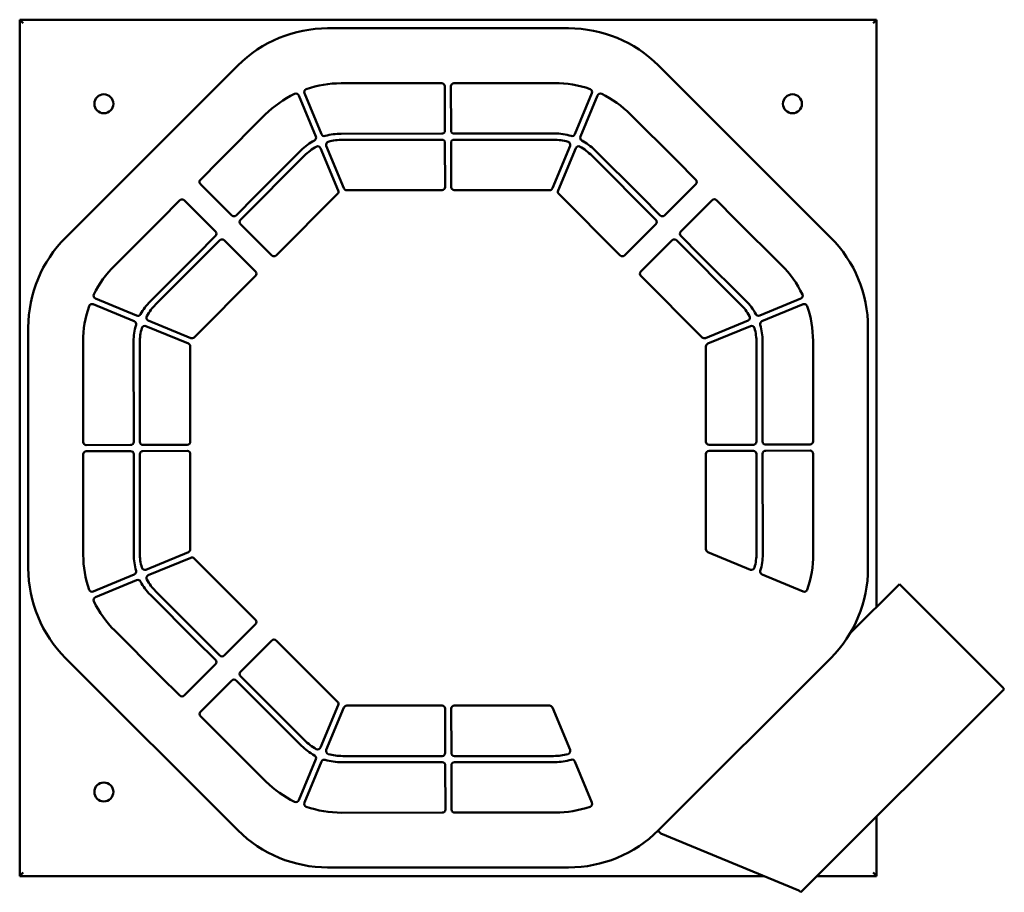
# Model space of a CAD drawing. Header units: millimetres. Extents: x 308 to 952, y 160 to 731.
import ezdxf

# ---------------------------------------------------------------- set-up
doc = ezdxf.new("R2010")
doc.units = ezdxf.units.MM
doc.header["$LTSCALE"] = 3
doc.layers.add('Widoczne (ISO)', color=7, linetype='Continuous', lineweight=50)

msp = doc.modelspace()

# ---------------------------------------------------------------- linework, layer by layer
at = {"layer": 'Widoczne (ISO)'}
for p, q in [((308.27, 170.81), (308.27, 730.81)), ((308.27, 730.81), (310.57, 728.51)), ((308.27, 730.81), (868.27, 730.81)), ((865.97, 728.51), (868.27, 730.81)), ((868.27, 730.81), (868.27, 346.85)), ((509.52, 725.17), (667.03, 725.17)), ((338.23, 588.26), (450.83, 700.86)), ((725.72, 700.86), (838.32, 588.26)), ((518.27, 689.25), (584.07, 689.31)), ((592.07, 689.32), (657.86, 689.37)), ((505.48, 655.91), (494.35, 682.79)), ((586.07, 687.32), (586.16, 658.33)), ((590.16, 658.32), (590.07, 687.31)), ((682.2, 682.8), (671.08, 655.94)), ((490.65, 681.27), (501.77, 654.41)), ((674.76, 654.38), (685.89, 681.25)), ((439.06, 638.92), (468.79, 668.71)), ((707.38, 668.91), (737.46, 638.89)), ((657.89, 656.38), (592.16, 656.33)), ((584.16, 656.32), (518.3, 656.26)), ((519.43, 652.3), (584.18, 652.3)), ((586.18, 650.31), (586.27, 621.32)), ((590.27, 621.31), (590.18, 650.3)), ((592.18, 652.3), (657.12, 652.3)), ((492.14, 645.4), (462.38, 615.59)), ((504.94, 646.78), (516.44, 619.02)), ((520.13, 620.55), (508.63, 648.31)), ((667.92, 648.31), (656.42, 620.55)), ((660.11, 619.02), (671.61, 646.78)), ((714.13, 615.56), (684.07, 645.57)), ((426.33, 626.19), (439.06, 638.92)), ((452.52, 600.01), (494.48, 641.97)), ((682.07, 641.97), (724.03, 600.01)), ((737.46, 638.89), (750.18, 626.16)), ((446.83, 602.87), (426.33, 623.36)), ((584.27, 619.31), (521.98, 619.31)), ((654.57, 619.31), (592.27, 619.31)), ((750.18, 623.33), (729.69, 602.83)), ((400.2, 600), (412.93, 612.72)), ((415.76, 612.72), (436.26, 592.23)), ((462.38, 615.59), (449.66, 602.87)), ((516, 616.84), (475.84, 576.68)), ((700.7, 576.68), (660.54, 616.84)), ((726.86, 602.83), (714.13, 615.56)), ((740.33, 592.26), (760.82, 612.76)), ((763.65, 612.76), (776.38, 600.03)), ((370.17, 569.92), (400.2, 600)), ((776.38, 600.03), (806.17, 570.29)), ((473.02, 576.68), (452.52, 597.18)), ((724.03, 597.18), (703.53, 576.68)), ((397.12, 544.61), (439.08, 586.57)), ((436.26, 589.4), (423.53, 576.67)), ((441.91, 586.57), (462.41, 566.07)), ((714.14, 566.07), (734.64, 586.57)), ((737.47, 586.57), (779.43, 544.61)), ((753.05, 576.7), (740.33, 589.43)), ((423.53, 576.67), (393.52, 546.61)), ((782.86, 546.95), (753.05, 576.7)), ((462.41, 563.24), (422.25, 523.08)), ((754.3, 523.08), (714.14, 563.24)), ((384.7, 537.3), (357.83, 548.43)), ((818.73, 548.44), (791.87, 537.31)), ((356.28, 544.74), (383.14, 533.62)), ((793.37, 533.6), (820.25, 544.73)), ((420.07, 522.65), (392.31, 534.15)), ((784.24, 534.15), (756.48, 522.65)), ((313.92, 372.06), (313.92, 529.57)), ((390.78, 530.46), (418.54, 518.96)), ((758.01, 518.96), (785.77, 530.46)), ((862.63, 529.57), (862.63, 372.06)), ((349.77, 454.61), (349.71, 520.4)), ((382.7, 520.43), (382.76, 454.7)), ((386.78, 454.72), (386.78, 519.66)), ((419.77, 517.11), (419.77, 454.81)), ((756.77, 454.82), (756.77, 517.11)), ((789.76, 519.66), (789.76, 454.9)), ((793.78, 454.93), (793.72, 520.78)), ((826.71, 520.81), (826.77, 455.01)), ((380.77, 452.7), (351.78, 452.61)), ((417.78, 452.81), (388.79, 452.72)), ((787.77, 452.9), (758.78, 452.82)), ((824.78, 453.01), (795.79, 452.93)), ((349.83, 380.81), (349.78, 446.61)), ((351.77, 448.61), (380.76, 448.7)), ((382.77, 446.7), (382.82, 380.84)), ((386.78, 381.97), (386.78, 446.72)), ((388.78, 448.72), (417.77, 448.81)), ((419.77, 446.81), (419.77, 384.52)), ((756.77, 384.52), (756.77, 446.82)), ((758.77, 448.82), (787.76, 448.9)), ((789.76, 446.9), (789.76, 381.97)), ((793.84, 381.2), (793.79, 446.93)), ((795.78, 448.93), (824.77, 449.01)), ((826.78, 447.01), (826.83, 381.22)), ((418.54, 382.67), (390.78, 371.17)), ((785.77, 371.17), (758.01, 382.67)), ((392.31, 367.48), (420.07, 378.98)), ((422.25, 378.54), (462.41, 338.38)), ((383.17, 368.02), (356.3, 356.89)), ((820.26, 356.89), (793.4, 368.01)), ((357.82, 353.19), (384.67, 364.31)), ((883.14, 361.72), (850.85, 329.43)), ((886.67, 358.18), (883.14, 361.72)), ((393.69, 354.68), (423.49, 324.92)), ((439.08, 315.06), (397.12, 357.02)), ((886.67, 358.18), (950.45, 294.4)), ((462.41, 335.56), (441.91, 315.06)), ((400.17, 301.6), (370.38, 331.33)), ((423.49, 324.92), (436.22, 312.2)), ((452.52, 304.45), (473.02, 324.95)), ((475.84, 324.95), (516, 284.79)), ((450.83, 200.77), (338.23, 313.37)), ((436.22, 309.37), (415.72, 288.87)), ((838.32, 313.37), (725.72, 200.77)), ((412.89, 288.87), (400.17, 301.6)), ((426.36, 278.3), (446.86, 298.8)), ((449.69, 298.8), (462.42, 286.07)), ((494.48, 259.66), (452.52, 301.62)), ((951.73, 293.13), (818.78, 160.19)), ((950.45, 294.4), (951.73, 293.13)), ((462.42, 286.07), (492.48, 256.06)), ((516.44, 282.61), (504.94, 254.85)), ((508.63, 253.31), (520.13, 281.08)), ((521.98, 282.31), (584.28, 282.31)), ((586.28, 280.32), (586.36, 251.33)), ((590.36, 251.32), (590.28, 280.31)), ((592.28, 282.31), (654.57, 282.31)), ((656.42, 281.08), (667.92, 253.31)), ((439.09, 262.74), (426.36, 275.47)), ((469.17, 232.71), (439.09, 262.74)), ((501.79, 247.24), (490.66, 220.37)), ((494.35, 218.82), (505.47, 245.68)), ((518.66, 245.24), (584.39, 245.3)), ((584.36, 249.32), (519.43, 249.32)), ((657.12, 249.32), (592.36, 249.32)), ((592.39, 245.31), (658.25, 245.36)), ((671.06, 245.71), (682.19, 218.84)), ((586.39, 243.31), (586.47, 214.32)), ((590.47, 214.31), (590.39, 243.3)), ((658.27, 212.37), (592.47, 212.32)), ((584.47, 212.31), (518.68, 212.25)), ((868.27, 209.68), (868.27, 170.81)), ((727.36, 198.59), (725.45, 200.5)), ((817.5, 161.47), (727.36, 198.59)), ((667.03, 176.46), (509.52, 176.46)), ((308.27, 170.81), (310.57, 173.11)), ((794.82, 170.81), (308.27, 170.81)), ((868.27, 170.81), (829.41, 170.81)), ((868.27, 170.81), (865.97, 173.11)), ((817.5, 161.47), (818.78, 160.19))]:
    msp.add_line(p, q, dxfattribs=at)
for centre in [(363.27, 675.81), (813.27, 675.81), (363.27, 225.81)]:
    msp.add_circle(centre, 6.2, dxfattribs=at)
for centre, radius, start, end in [((509.52, 642.17), 83, 90, 135), ((667.03, 642.17), 83, 45, 90), ((518.33, 619.25), 70, 90.04923, 108.99543), ((584.07, 687.31), 2, 0.16773, 90.04923), ((592.07, 687.32), 2, 90.04923, 180.16773), ((657.92, 619.37), 70, 70.74003, 90.04923), ((518.33, 619.25), 70, 115.74003, 135.04923), ((488.8, 680.51), 2, 22.5, 115.74003), ((496.2, 683.55), 2, 108.99543, 202.5), ((680.35, 683.57), 2, 337.5, 70.74003), ((687.74, 680.49), 2, 63.99543, 157.5), ((657.92, 619.37), 70, 45.04923, 63.99543), ((584.16, 658.32), 2, 270.04923, 0.16773), ((592.16, 658.33), 2, 180.16773, 270.04923), ((657.92, 619.37), 37.01, 73.15399, 90.04923), ((518.33, 619.25), 37.01, 118.15399, 135.04923), ((499.93, 653.65), 2, 298.15399, 22.5), ((507.33, 656.68), 2, 202.5, 286.38324), ((518.33, 619.25), 37.01, 90.04923, 106.38324), ((510.48, 649.08), 2, 105.59888, 202.5), ((519.43, 617.01), 35.29, 90, 105.59888), ((584.18, 650.3), 2, 0.16773, 90), ((592.18, 650.3), 2, 90, 180.16773), ((657.12, 617.01), 35.29, 74.40112, 90), ((666.07, 649.08), 2, 337.5, 74.40112), ((669.23, 656.71), 2, 253.15399, 337.5), ((676.61, 653.62), 2, 157.5, 241.38324), ((657.92, 619.37), 37.01, 45.04923, 61.38324), ((519.43, 617.01), 35.29, 119.40112, 135), ((503.09, 646.02), 2, 22.5, 119.40112), ((673.46, 646.02), 2, 60.59888, 157.5), ((657.12, 617.01), 35.29, 45, 60.59888), ((427.74, 624.78), 2, 135, 225), ((748.77, 624.75), 2, 315, 45), ((514.59, 618.25), 2, 315, 22.5), ((521.98, 621.31), 2, 202.5, 270), ((584.27, 621.31), 2, 270, 0.16773), ((592.27, 621.31), 2, 180.16773, 270), ((654.57, 621.31), 2, 270, 337.5), ((661.96, 618.25), 2, 157.5, 225), ((414.34, 611.31), 2, 45, 135), ((762.24, 611.34), 2, 45, 135), ((448.24, 604.28), 2, 225, 315), ((453.93, 598.59), 2, 135, 225), ((722.62, 598.59), 2, 315, 45), ((728.27, 604.25), 2, 225, 315), ((434.84, 590.81), 2, 315, 45), ((741.74, 590.84), 2, 135, 225), ((396.92, 529.57), 83, 135, 180), ((440.5, 585.16), 2, 45, 135), ((736.05, 585.16), 2, 45, 135), ((779.63, 529.57), 83, 0, 45), ((474.43, 578.09), 2, 225, 315), ((702.12, 578.09), 2, 225, 315), ((419.71, 520.46), 70, 135.04923, 153.99543), ((756.71, 520.75), 70, 25.74003, 45.04923), ((460.99, 564.66), 2, 315, 45), ((715.55, 564.66), 2, 135, 225), ((358.6, 550.28), 2, 153.99543, 247.5), ((756.71, 520.75), 37.01, 28.15399, 45.04923), ((817.97, 550.28), 2, 292.5, 25.74003), ((419.71, 520.46), 70, 160.74003, 180.04923), ((355.52, 542.89), 2, 67.5, 160.74003), ((419.71, 520.46), 37.01, 135.04923, 151.38324), ((422.07, 519.66), 35.29, 135, 150.59888), ((754.47, 519.66), 35.29, 29.40112, 45), ((821.01, 542.89), 2, 18.99543, 112.5), ((756.71, 520.75), 70, 0.04923, 18.99543), ((385.47, 539.15), 2, 247.5, 331.38324), ((393.07, 536), 2, 150.59888, 247.5), ((783.48, 536), 2, 292.5, 29.40112), ((791.11, 539.16), 2, 208.15399, 292.5), ((419.71, 520.46), 37.01, 163.15399, 180.04923), ((382.38, 531.77), 2, 343.15399, 67.5), ((422.07, 519.66), 35.29, 164.40112, 180), ((390.01, 528.61), 2, 67.5, 164.40112), ((786.54, 528.61), 2, 15.59888, 112.5), ((754.47, 519.66), 35.29, 0, 15.59888), ((794.14, 531.76), 2, 112.5, 196.38324), ((756.71, 520.75), 37.01, 0.04923, 16.38324), ((420.84, 524.5), 2, 247.5, 315), ((755.71, 524.5), 2, 225, 292.5), ((417.77, 517.11), 2, 0, 67.5), ((758.77, 517.11), 2, 112.5, 180), ((351.77, 454.61), 2, 180.04923, 270.16773), ((380.76, 454.7), 2, 270.16773, 0.04923), ((388.78, 454.72), 2, 180, 270.16773), ((417.77, 454.81), 2, 270.16773, 0), ((758.77, 454.82), 2, 180, 270.16773), ((787.76, 454.9), 2, 270.16773, 0), ((795.78, 454.93), 2, 180.04923, 270.16773), ((824.77, 455.01), 2, 270.16773, 0.04923), ((351.78, 446.61), 2, 90.16773, 180.04923), ((380.77, 446.7), 2, 0.04923, 90.16773), ((388.78, 446.72), 2, 90.16773, 180), ((417.77, 446.81), 2, 0, 90.16773), ((758.77, 446.82), 2, 90.16773, 180), ((787.76, 446.9), 2, 0, 90.16773), ((795.79, 446.93), 2, 90.16773, 180.04923), ((824.78, 447.01), 2, 0.04923, 90.16773), ((419.83, 380.87), 70, 180.04923, 198.99543), ((419.83, 380.87), 37.01, 180.04923, 196.38324), ((422.07, 381.97), 35.29, 180, 195.59888), ((417.77, 384.52), 2, 292.5, 0), ((758.77, 384.52), 2, 180, 247.5), ((754.47, 381.97), 35.29, 344.40112, 0), ((756.83, 381.16), 37.01, 343.15399, 0.04923), ((756.83, 381.16), 70, 340.74003, 0.04923), ((420.84, 377.13), 2, 45, 112.5), ((396.92, 372.06), 83, 180, 225), ((382.41, 369.87), 2, 292.5, 16.38324), ((390.01, 373.02), 2, 195.59888, 292.5), ((393.07, 365.63), 2, 112.5, 209.40112), ((786.54, 373.02), 2, 247.5, 344.40112), ((794.17, 369.86), 2, 163.15399, 247.5), ((779.63, 372.06), 83, 315, 0), ((385.44, 362.47), 2, 28.15399, 112.5), ((419.83, 380.87), 37.01, 208.15399, 225.04923), ((422.07, 381.97), 35.29, 209.40112, 225), ((355.54, 358.74), 2, 198.99543, 292.5), ((821.03, 358.73), 2, 247.5, 340.74003), ((358.58, 351.34), 2, 112.5, 205.74003), ((419.83, 380.87), 70, 205.74003, 225.04923), ((460.99, 336.97), 2, 315, 45), ((474.43, 323.53), 2, 45, 135), ((434.81, 310.78), 2, 315, 45), ((440.5, 316.47), 2, 225, 315), ((453.93, 303.04), 2, 135, 225), ((448.28, 297.38), 2, 45, 135), ((414.31, 290.28), 2, 225, 315), ((514.59, 283.37), 2, 337.5, 45), ((427.78, 276.88), 2, 135, 225), ((521.98, 280.31), 2, 90, 157.5), ((584.28, 280.31), 2, 0.16773, 90), ((592.28, 280.31), 2, 90, 180.16773), ((654.57, 280.31), 2, 22.5, 90), ((519.43, 284.61), 35.29, 225, 240.59888), ((518.62, 282.25), 37.01, 225.04923, 241.38324), ((503.09, 255.61), 2, 240.59888, 337.5), ((510.48, 252.55), 2, 157.5, 254.40112), ((584.36, 251.32), 2, 270, 0.16773), ((592.36, 251.32), 2, 180.16773, 270), ((666.07, 252.55), 2, 285.59888, 22.5), ((499.94, 248.01), 2, 337.5, 61.38324), ((507.32, 244.92), 2, 73.15399, 157.5), ((518.62, 282.25), 37.01, 253.15399, 270.04923), ((519.43, 284.61), 35.29, 254.40112, 270), ((584.39, 243.3), 2, 0.16773, 90.04923), ((592.39, 243.31), 2, 90.04923, 180.16773), ((657.12, 284.61), 35.29, 270, 285.59888), ((658.21, 282.37), 37.01, 270.04923, 286.38324), ((669.22, 244.95), 2, 22.5, 106.38324), ((518.62, 282.25), 70, 225.04923, 243.99543), ((488.81, 221.14), 2, 243.99543, 337.5), ((496.19, 218.06), 2, 157.5, 250.74003), ((680.35, 218.08), 2, 288.99543, 22.5), ((518.62, 282.25), 70, 250.74003, 270.04923), ((584.47, 214.31), 2, 270.04923, 0.16773), ((592.47, 214.32), 2, 180.16773, 270.04923), ((658.21, 282.37), 70, 270.04923, 288.99543), ((509.52, 259.46), 83, 225, 270), ((667.03, 259.46), 83, 270, 315)]:
    msp.add_arc(centre, radius, start, end, dxfattribs=at)

doc.saveas('drawing.dxf')
